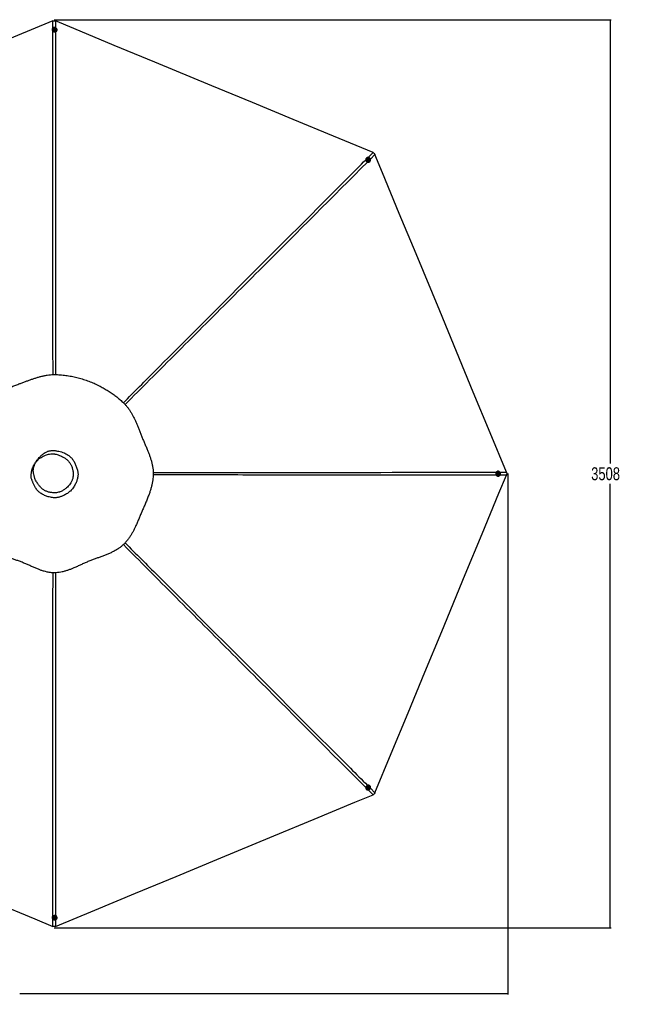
# Model space of a CAD drawing. Header units: millimetres. Extents: x 1903 to 18395, y 655 to 15963.
# Tile 36 of 54: x 6297 to 11020, y 8356 to 15963. Entities that reach past the tile are written whole.
import ezdxf

# ---------------------------------------------------------------- set-up
doc = ezdxf.new("R2010")
doc.units = ezdxf.units.MM
doc.layers.add('COMPONENT_GEOMETRY', color=7, linetype='Continuous')
doc.styles.add('SLDTEXTSTYLE1', font='TXT', dxfattribs={"width": 0.75})
doc.dimstyles.new('SLDDIMSTYLE0', dxfattribs={"dimtxt": 100, "dimasz": 6.604, "dimexe": 0, "dimexo": 0.0625, "dimgap": 25, "dimtad": 0, "dimtih": 1, "dimtoh": 1, "dimdec": 0, "dimlfac": 0.5, "dimrnd": 1e-09, "dimzin": 12, "dimdsep": 46, "dimtxsty": 'SLDTEXTSTYLE1', "dimsah": 1, "dimcen": 0.09, "dimadec": 0, "dimazin": 3, "dimtfac": 1, "dimtdec": 0, "dimtofl": 0, "dimtmove": 0, "dimatfit": 3, "dimfxl": 1, "dimfrac": 2, "dimtolj": 1, "dimtzin": 12, "dimarcsym": 0})

# ---------------------------------------------------------------- blocks, each defined once
blk = doc.blocks.new('_D_3')
at = {"layer": 'COMPONENT_GEOMETRY', "color": 7, "ltscale": 2}
for p, q in [((6586.8, 15963.2), (10871.6, 15963.2)), ((10865.2, 15963.2), (10865.2, 12534.8)), ((10865.2, 8947.7), (10865.2, 12376.1)), ((6601.6, 8947.7), (10871.6, 8947.7))]:
    blk.add_line(p, q, dxfattribs=at)
for points in [[(10865.2, 15963.2), (10864.2, 15956.6), (10866.2, 15956.6)], [(10865.2, 8947.7), (10866.2, 8954.3), (10864.2, 8954.3)]]:
    blk.add_solid(points, dxfattribs=at)
at = {"layer": 'COMPONENT_GEOMETRY', "color": 7, "ltscale": 2, "insert": (10717.4, 12505), "char_height": 100, "attachment_point": 1, "style": 'SLDTEXTSTYLE1'}
blk.add_mtext('3508', dxfattribs=at)
blk = doc.blocks.new('_D_4')
at = {"layer": 'COMPONENT_GEOMETRY', "color": 7, "ltscale": 2}
for p, q in [((10072.1, 12395.1), (10072.1, 8431)), ((2230.4, 11550.6), (2230.4, 8431)), ((2230.4, 8437.4), (6003.4, 8437.4)), ((10072.1, 8437.4), (6299, 8437.4))]:
    blk.add_line(p, q, dxfattribs=at)
for points in [[(2230.4, 8437.4), (2237, 8436.4), (2237, 8438.4)], [(10072.1, 8437.4), (10065.5, 8438.4), (10065.5, 8436.4)]]:
    blk.add_solid(points, dxfattribs=at)
at = {"layer": 'COMPONENT_GEOMETRY', "color": 7, "ltscale": 2, "insert": (6003.4, 8486.9), "char_height": 100, "attachment_point": 1, "style": 'SLDTEXTSTYLE1'}
blk.add_mtext('3921', dxfattribs=at)

msp = doc.modelspace()

# ---------------------------------------------------------------- linework, layer by layer
at = {"color": 8, "linetype": 'Continuous', "lineweight": 25, "ltscale": 2}
for p, q in [((6553.75, 15897.66), (6553.74, 15953.18)), ((6574.98, 15953.18), (6574.97, 15901.48)), ((8992.84, 14898.95), (9030.11, 14936.23)), ((9045.13, 14921.21), (9009.79, 14885.89)), ((10062.07, 12444.84), (10011.91, 12444.85)), ((10012.07, 12466.08), (10062.07, 12466.08)), ((9030.11, 9974.7), (8992.83, 10011.99)), ((9009.74, 10025.09), (9045.13, 9989.71)), ((6553.74, 8957.75), (6553.75, 9013.22)), ((6574.97, 9009.48), (6574.98, 8957.75))]:
    msp.add_line(p, q, dxfattribs=at)
at = {"color": 7, "linetype": 'Continuous', "lineweight": 25, "ltscale": 2}
for p, q in [((6548.41, 15886.03), (6548.42, 15884.62)), ((6557.71, 15886.38), (6557.71, 15886.07)), ((6563.75, 15888.59), (6565.72, 15891.2)), ((6565.23, 15885.72), (6563.75, 15888.59)), ((6564.14, 15887.84), (6564.74, 15888.64)), ((6564.74, 15888.64), (6565.73, 15889.94)), ((6568.68, 15885.47), (6565.23, 15885.72)), ((6565.72, 15891.2), (6569.18, 15890.94)), ((6565.73, 15889.94), (6565.72, 15891.2)), ((6565.73, 15889.94), (6567.46, 15889.81)), ((6567.46, 15889.81), (6569.18, 15889.68)), ((6570.66, 15888.07), (6568.68, 15885.47)), ((6569.18, 15890.94), (6570.66, 15888.07)), ((6569.18, 15889.68), (6569.18, 15890.94)), ((6569.18, 15889.68), (6569.92, 15888.25)), ((6569.92, 15888.25), (6570.27, 15887.57)), ((6576.71, 15886.16), (6576.71, 15886.46)), ((6586.02, 15884.79), (6586.01, 15886.2)), ((8979.71, 14894.55), (8978.72, 14893.56)), ((8986.52, 14888.21), (8986.31, 14888)), ((8991.36, 14882.42), (8992.35, 14885.49)), ((8993.62, 14879.79), (8991.36, 14882.42)), ((8992.09, 14884.69), (8993.08, 14884.83)), ((8992.35, 14885.49), (8995.58, 14885.94)), ((8993.08, 14884.83), (8994.7, 14885.05)), ((8996.86, 14880.24), (8993.62, 14879.79)), ((8994.7, 14885.05), (8995.58, 14885.94)), ((8994.7, 14885.05), (8995.83, 14883.74)), ((8995.58, 14885.94), (8997.84, 14883.32)), ((8995.83, 14883.74), (8996.96, 14882.43)), ((8996.47, 14880.89), (8996.23, 14880.16)), ((8996.96, 14882.43), (8996.47, 14880.89)), ((8997.84, 14883.32), (8996.86, 14880.24)), ((8996.96, 14882.43), (8997.84, 14883.32)), ((8999.79, 14874.6), (9000, 14874.82)), ((9005.39, 14867.05), (9006.38, 14868.05)), ((9997.86, 12474.26), (9996.46, 12474.26)), ((9996.46, 12436.66), (9997.86, 12436.66)), ((9997.2, 12453.98), (9997.46, 12457.43)), ((9999.81, 12452.01), (9997.2, 12453.98)), ((9997.46, 12457.43), (10000.32, 12458.92)), ((9998.16, 12464.96), (9997.86, 12464.96)), ((9997.86, 12445.96), (9998.16, 12445.96)), ((9999.99, 12452.75), (9999.3, 12452.39)), ((9999.58, 12458.53), (10000.38, 12457.93)), ((10002.68, 12453.49), (9999.81, 12452.01)), ((10001.42, 12453.49), (9999.99, 12452.75)), ((10000.32, 12458.92), (10002.93, 12456.94)), ((10000.38, 12457.93), (10001.68, 12456.94)), ((10001.55, 12455.22), (10001.42, 12453.49)), ((10001.42, 12453.49), (10002.68, 12453.49)), ((10001.68, 12456.94), (10001.55, 12455.22)), ((10001.68, 12456.94), (10002.93, 12456.94)), ((10002.93, 12456.94), (10002.68, 12453.49)), ((9006.38, 10042.88), (9005.39, 10043.87)), ((8978.72, 10017.37), (8979.71, 10016.37)), ((8986.31, 10022.93), (8986.52, 10022.71)), ((8991.53, 10029.04), (8994.15, 10031.3)), ((8991.98, 10025.8), (8991.53, 10029.04)), ((8992.63, 10026.2), (8991.89, 10026.44)), ((8995.06, 10024.82), (8991.98, 10025.8)), ((8994.17, 10025.71), (8992.63, 10026.2)), ((8994.15, 10031.3), (8997.23, 10030.32)), ((8995.49, 10026.84), (8994.17, 10025.71)), ((8994.17, 10025.71), (8995.06, 10024.82)), ((8997.68, 10027.08), (8995.06, 10024.82)), ((8996.8, 10027.97), (8995.49, 10026.84)), ((8996.43, 10030.57), (8996.57, 10029.59)), ((8996.57, 10029.59), (8996.8, 10027.97)), ((8996.8, 10027.97), (8997.68, 10027.08)), ((8997.23, 10030.32), (8997.68, 10027.08)), ((9000, 10036.1), (8999.79, 10036.32)), ((6548.42, 9026.3), (6548.41, 9024.89)), ((6557.71, 9024.85), (6557.71, 9024.55)), ((6563.75, 9022.85), (6565.72, 9025.46)), ((6565.24, 9019.99), (6563.75, 9022.85)), ((6564.5, 9022.68), (6564.14, 9023.37)), ((6565.24, 9021.24), (6564.5, 9022.68)), ((6565.24, 9021.24), (6565.24, 9019.99)), ((6566.97, 9021.11), (6565.24, 9021.24)), ((6568.69, 9019.73), (6565.24, 9019.99)), ((6565.72, 9025.46), (6569.17, 9025.2)), ((6568.69, 9020.98), (6566.97, 9021.11)), ((6570.66, 9022.34), (6568.69, 9019.73)), ((6569.68, 9022.29), (6568.69, 9020.98)), ((6568.69, 9020.98), (6568.69, 9019.73)), ((6569.17, 9025.2), (6570.66, 9022.34)), ((6570.27, 9023.08), (6569.68, 9022.29)), ((6576.71, 9024.46), (6576.71, 9024.77)), ((6586.01, 9024.73), (6586.02, 9026.14))]:
    msp.add_line(p, q, dxfattribs=at)
at = {"color": 7, "linetype": 'Continuous', "lineweight": 25, "ltscale": 2, "flags": 128}
for points in [[(6553.74, 15953.18), (6249.15, 15827.01), (5935.08, 15696.92), (5621, 15566.82), (5306.93, 15436.73), (4866.89, 15254.46), (4552.82, 15124.37), (4238.74, 14994.27), (4100.46, 14937)], [(6585.48, 15890.18), (6584.27, 15893.37), (6582.4, 15896.27), (6579.94, 15898.79), (6577, 15900.81), (6573.68, 15902.28), (6570.11, 15903.12), (6566.43, 15903.31), (6562.78, 15902.83), (6559.3, 15901.72), (6556.13, 15900.01), (6553.38, 15897.76), (6551.16, 15895.06), (6549.56, 15892.02), (6548.64, 15888.76), (6548.43, 15885.39), (6548.94, 15882.05), (6550.16, 15878.86), (6552.03, 15875.96), (6554.48, 15873.44), (6557.43, 15871.42), (6560.75, 15869.95), (6564.31, 15869.11), (6567.99, 15868.92), (6571.64, 15869.4), (6575.12, 15870.51), (6578.3, 15872.23), (6581.05, 15874.47), (6583.27, 15877.17), (6584.87, 15880.21), (6585.79, 15883.48), (6586, 15886.84), (6585.48, 15890.18)], [(9030.11, 14936.23), (8725.52, 15062.39), (8411.45, 15192.49), (8097.37, 15322.58), (7783.29, 15452.68), (7343.26, 15634.94), (7029.18, 15765.04), (6715.11, 15895.13), (6574.98, 15953.18)], [(6567.99, 15895.09), (6565.41, 15894.96), (6562.96, 15894.19), (6560.83, 15892.85), (6559.17, 15891.04), (6558.1, 15888.88), (6557.71, 15886.54), (6558.03, 15884.19), (6559.03, 15882), (6560.63, 15880.15), (6562.72, 15878.76), (6565.15, 15877.93), (6567.73, 15877.74), (6570.27, 15878.19), (6572.58, 15879.25), (6574.5, 15880.85), (6575.87, 15882.85), (6576.6, 15885.12), (6576.64, 15887.49), (6575.98, 15889.78), (6574.66, 15891.82), (6572.8, 15893.46), (6570.52, 15894.58), (6567.99, 15895.09)], [(6567.59, 15892.66), (6565.75, 15892.47), (6564.13, 15891.65), (6562.98, 15890.32), (6562.47, 15888.69), (6562.68, 15887), (6563.58, 15885.52), (6565.03, 15884.46), (6566.81, 15884), (6568.65, 15884.19), (6570.27, 15885.02), (6571.43, 15886.35), (6571.94, 15887.98), (6571.73, 15889.66), (6570.83, 15891.14), (6569.38, 15892.2), (6567.59, 15892.66)], [(10062.07, 12466.08), (9935.91, 12770.67), (9805.82, 13084.74), (9675.72, 13398.82), (9545.63, 13712.9), (9363.36, 14152.93), (9233.26, 14467.01), (9103.17, 14781.08), (9045.13, 14921.21)], [(8978.72, 14893.56), (8978.26, 14893.07), (8976.26, 14890.34), (8974.87, 14887.23), (8974.13, 14883.85), (8974.09, 14880.34), (8974.74, 14876.82), (8976.05, 14873.44), (8977.98, 14870.32), (8980.45, 14867.58), (8983.36, 14865.34), (8986.61, 14863.67), (8990.07, 14862.64), (8993.6, 14862.28), (8997.08, 14862.62), (9000.36, 14863.64), (9003.32, 14865.3), (9005.39, 14867.05)], [(9008.84, 14871.26), (9010.24, 14874.37), (9010.97, 14877.75), (9011.01, 14881.27), (9010.36, 14884.78), (9009.05, 14888.17), (9007.12, 14891.28), (9004.66, 14894.02), (9001.74, 14896.27), (8998.49, 14897.94), (8995.03, 14898.97), (8991.5, 14899.32), (8988.02, 14898.98), (8984.74, 14897.96), (8981.78, 14896.3), (8979.25, 14894.07), (8977.25, 14891.34), (8975.86, 14888.23), (8975.13, 14884.85), (8975.08, 14881.33), (8975.73, 14877.82), (8977.04, 14874.44), (8978.97, 14871.32), (8981.44, 14868.58), (8984.35, 14866.34), (8987.6, 14864.66), (8991.06, 14863.63), (8994.59, 14863.28), (8998.07, 14863.62), (9001.35, 14864.64), (9004.31, 14866.3), (9006.84, 14868.53), (9008.84, 14871.26)], [(8999.94, 14887.1), (8998.03, 14888.83), (8995.75, 14890.02), (8993.3, 14890.59), (8990.84, 14890.47), (8988.56, 14889.7), (8986.63, 14888.32), (8985.19, 14886.43), (8984.35, 14884.18), (8984.17, 14881.73), (8984.66, 14879.27), (8985.8, 14876.97), (8987.48, 14875.01), (8989.6, 14873.53), (8991.99, 14872.65), (8994.47, 14872.42), (8996.86, 14872.87), (8998.98, 14873.96), (9000.69, 14875.61), (9001.84, 14877.69), (9002.35, 14880.07), (9002.19, 14882.55), (9001.37, 14884.95), (8999.94, 14887.1)], [(8997.94, 14885.66), (8996.51, 14886.82), (8994.78, 14887.38), (8993.02, 14887.26), (8991.51, 14886.47), (8990.46, 14885.12), (8990.05, 14883.44), (8990.33, 14881.67), (8991.26, 14880.08), (8992.7, 14878.91), (8994.43, 14878.35), (8996.19, 14878.48), (8997.7, 14879.27), (8998.74, 14880.61), (8999.16, 14882.3), (8998.88, 14884.07), (8997.94, 14885.66)], [(9045.13, 9989.71), (9171.29, 10294.3), (9301.38, 10608.38), (9431.48, 10922.45), (9561.57, 11236.53), (9743.84, 11676.56), (9873.94, 11990.64), (10004.03, 12304.71), (10062.07, 12444.84)], [(9996.46, 12474.26), (9995.73, 12474.25), (9992.38, 12473.73), (9989.2, 12472.51), (9986.29, 12470.64), (9983.77, 12468.18), (9981.74, 12465.24), (9980.28, 12461.92), (9979.44, 12458.35), (9979.25, 12454.67), (9979.72, 12451.02), (9980.84, 12447.54), (9982.55, 12444.37), (9984.8, 12441.62), (9987.5, 12439.4), (9990.55, 12437.8), (9993.81, 12436.88), (9996.46, 12436.66)], [(10001.93, 12437.2), (10005.12, 12438.41), (10008.03, 12440.29), (10010.54, 12442.74), (10012.57, 12445.69), (10014.04, 12449.01), (10014.88, 12452.58), (10015.07, 12456.26), (10014.59, 12459.91), (10013.48, 12463.39), (10011.76, 12466.56), (10009.51, 12469.31), (10006.81, 12471.52), (10003.77, 12473.12), (10000.5, 12474.04), (9997.13, 12474.25), (9993.79, 12473.73), (9990.6, 12472.51), (9987.69, 12470.64), (9985.18, 12468.18), (9983.15, 12465.24), (9981.68, 12461.92), (9980.84, 12458.35), (9980.65, 12454.67), (9981.13, 12451.02), (9982.24, 12447.54), (9983.96, 12444.37), (9986.21, 12441.62), (9988.91, 12439.4), (9991.95, 12437.8), (9995.22, 12436.88), (9998.59, 12436.68), (10001.93, 12437.2)], [(10006.84, 12454.69), (10006.71, 12457.27), (10005.94, 12459.72), (10004.6, 12461.85), (10002.78, 12463.51), (10000.62, 12464.58), (9998.28, 12464.96), (9995.93, 12464.64), (9993.74, 12463.64), (9991.88, 12462.04), (9990.49, 12459.94), (9989.67, 12457.52), (9989.48, 12454.94), (9989.93, 12452.4), (9990.99, 12450.09), (9992.58, 12448.17), (9994.59, 12446.8), (9996.87, 12446.07), (9999.24, 12446.03), (10001.53, 12446.7), (10003.57, 12448.01), (10005.21, 12449.88), (10006.33, 12452.16), (10006.84, 12454.69)], [(10004.4, 12455.08), (10004.21, 12456.92), (10003.38, 12458.54), (10002.05, 12459.69), (10000.42, 12460.2), (9998.73, 12459.98), (9997.25, 12459.08), (9996.19, 12457.63), (9995.73, 12455.85), (9995.92, 12454.01), (9996.75, 12452.39), (9998.08, 12451.24), (9999.71, 12450.73), (10001.4, 12450.94), (10002.88, 12451.84), (10003.94, 12453.29), (10004.4, 12455.08)], [(9005.39, 10043.87), (9004.82, 10044.42), (9002.09, 10046.41), (8998.98, 10047.8), (8995.6, 10048.53), (8992.08, 10048.58), (8988.56, 10047.93), (8985.18, 10046.61), (8982.06, 10044.68), (8979.32, 10042.22), (8977.08, 10039.3), (8975.41, 10036.05), (8974.38, 10032.6), (8974.02, 10029.06), (8974.37, 10025.59), (8975.39, 10022.31), (8977.05, 10019.35), (8978.72, 10017.37)], [(8983.01, 10013.83), (8986.13, 10012.44), (8989.51, 10011.71), (8993.02, 10011.67), (8996.54, 10012.32), (8999.93, 10013.63), (9003.05, 10015.56), (9005.78, 10018.03), (9008.03, 10020.95), (9009.7, 10024.19), (9010.73, 10027.65), (9011.08, 10031.18), (9010.74, 10034.65), (9009.71, 10037.93), (9008.05, 10040.89), (9005.81, 10043.42), (9003.08, 10045.42), (8999.97, 10046.81), (8996.59, 10047.54), (8993.07, 10047.58), (8989.55, 10046.93), (8986.17, 10045.62), (8983.05, 10043.69), (8980.31, 10041.22), (8978.07, 10038.3), (8976.4, 10035.06), (8975.37, 10031.6), (8975.02, 10028.07), (8975.36, 10024.59), (8976.38, 10021.31), (8978.04, 10018.35), (8980.28, 10015.83), (8983.01, 10013.83)], [(4100.46, 9973.93), (4405.05, 9847.77), (4719.13, 9717.67), (5033.2, 9587.58), (5347.28, 9457.48), (5785.46, 9275.98), (6099.54, 9145.89), (6413.61, 9015.79), (6553.74, 8957.75)], [(6574.98, 8957.75), (6879.57, 9083.91), (7193.64, 9214.01), (7507.72, 9344.1), (7821.79, 9474.2), (8261.83, 9656.46), (8575.9, 9786.56), (8889.98, 9916.65), (9030.11, 9974.7)], [(8998.85, 10022.73), (9000.58, 10024.65), (9001.78, 10026.92), (9002.34, 10029.38), (9002.22, 10031.84), (9001.45, 10034.11), (9000.06, 10036.04), (8998.17, 10037.48), (8995.92, 10038.32), (8993.47, 10038.5), (8991, 10038), (8988.71, 10036.86), (8986.75, 10035.18), (8985.27, 10033.06), (8984.39, 10030.68), (8984.16, 10028.2), (8984.61, 10025.81), (8985.7, 10023.68), (8987.35, 10021.99), (8989.44, 10020.84), (8991.82, 10020.32), (8994.3, 10020.49), (8996.7, 10021.31), (8998.85, 10022.73)], [(8997.4, 10024.72), (8998.56, 10026.16), (8999.12, 10027.89), (8999, 10029.64), (8998.2, 10031.15), (8996.86, 10032.2), (8995.17, 10032.61), (8993.4, 10032.33), (8991.81, 10031.4), (8990.65, 10029.96), (8990.08, 10028.23), (8990.21, 10026.47), (8991.01, 10024.96), (8992.35, 10023.92), (8994.03, 10023.51), (8995.81, 10023.79), (8997.4, 10024.72)], [(6548.95, 9020.74), (6550.17, 9017.56), (6552.05, 9014.65), (6554.51, 9012.14), (6557.45, 9010.11), (6560.77, 9008.65), (6564.34, 9007.81), (6568.02, 9007.62), (6571.67, 9008.09), (6575.15, 9009.21), (6578.32, 9010.92), (6581.07, 9013.17), (6583.28, 9015.86), (6584.88, 9018.9), (6585.79, 9022.17), (6586, 9025.54), (6585.48, 9028.88), (6584.26, 9032.06), (6582.38, 9034.97), (6579.92, 9037.48), (6576.97, 9039.51), (6573.65, 9040.97), (6570.08, 9041.81), (6566.4, 9042), (6562.75, 9041.53), (6559.28, 9040.41), (6556.1, 9038.7), (6553.36, 9036.45), (6551.15, 9033.75), (6549.55, 9030.72), (6548.63, 9027.45), (6548.43, 9024.08), (6548.95, 9020.74)], [(6566.45, 9015.84), (6569.03, 9015.97), (6571.48, 9016.73), (6573.61, 9018.07), (6575.27, 9019.89), (6576.33, 9022.05), (6576.71, 9024.39), (6576.39, 9026.74), (6575.39, 9028.92), (6573.78, 9030.78), (6571.69, 9032.17), (6569.26, 9032.99), (6566.68, 9033.19), (6564.14, 9032.73), (6561.83, 9031.67), (6559.92, 9030.08), (6558.55, 9028.07), (6557.82, 9025.8), (6557.79, 9023.43), (6558.45, 9021.15), (6559.77, 9019.11), (6561.64, 9017.47), (6563.92, 9016.35), (6566.45, 9015.84)], [(6566.82, 9018.26), (6568.66, 9018.46), (6570.28, 9019.28), (6571.43, 9020.61), (6571.94, 9022.24), (6571.72, 9023.92), (6570.82, 9025.41), (6569.37, 9026.46), (6567.59, 9026.93), (6565.75, 9026.73), (6564.13, 9025.91), (6562.98, 9024.58), (6562.47, 9022.95), (6562.68, 9021.26), (6563.58, 9019.78), (6565.04, 9018.73), (6566.82, 9018.26)]]:
    msp.add_lwpolyline(points, dxfattribs=at)
at = {"color": 7, "linetype": 'Continuous', "lineweight": 25, "ltscale": 4}
for centre, radius, start, end in [((6564.93, 15884.84), 16.51, 180.744564, 228.693603), ((6567.21, 15886.78), 9.52, 184.24805, 356.262512), ((6566.83, 15887.05), 2.62, 142.657805, 167.902695), ((6567.19, 15886.71), 3.11, 85.019219, 141.80522), ((6567.28, 15886.81), 3, 28.568958, 86.72221), ((6567.64, 15887.07), 2.57, 8.493212, 27.402549), ((6568.78, 15885.11), 17.24, 289.586648, 358.921336), ((8993.51, 14881.77), 9.52, 139.146124, 311.21615), ((8993.43, 14882.23), 2.62, 97.685884, 122.939963), ((8993.45, 14881.74), 3.11, 40.018165, 96.83619), ((8993.59, 14881.74), 3, 343.556684, 41.711224), ((8994.02, 14881.67), 2.57, 323.363067, 342.399973), ((9998.52, 12455.46), 9.52, 93.952877, 266.047123), ((9998.8, 12455.03), 2.57, 278.239214, 297.422897), ((9998.79, 12455.84), 2.62, 52.717729, 77.861805), ((9998.55, 12455.39), 3.01, 298.572402, 356.702589), ((9998.46, 12455.49), 3.1, 355.012502, 51.863461), ((8993.51, 10029.16), 9.52, 48.782347, 220.855378), ((8993.41, 10028.65), 2.57, 233.194153, 252.45788), ((8993.48, 10029.08), 3.01, 253.606816, 311.701221), ((8993.49, 10029.22), 3.1, 310.005439, 6.871172), ((8993.97, 10029.23), 2.62, 7.734809, 32.71455), ((6564.97, 9026.07), 16.55, 131.372321, 179.189518), ((6567.21, 9024.15), 9.52, 3.735355, 175.754083), ((6566.78, 9023.86), 2.57, 188.254646, 207.484569), ((6567.14, 9024.12), 3.01, 208.639922, 266.707849), ((6567.24, 9024.21), 3.1, 265.001005, 321.854681), ((6567.59, 9023.87), 2.62, 322.72707, 347.584316), ((6568.69, 9025.74), 17.34, 1.298045, 70.193971)]:
    msp.add_arc(centre, radius, start, end, dxfattribs=at)
at = {"color": 7, "linetype": 'Continuous', "lineweight": 25, "ltscale": 2}
for points, knots in [([(6553.74, 15953.18), (6556, 15953.95), (6559.07, 15955), (6563.84, 15955.43), (6567.84, 15955.26), (6571.81, 15954.39), (6574.14, 15953.5), (6574.98, 15953.18)], [0, 0, 0, 0, 0.3261569, 0.4447437, 0.6569461, 0.8759441, 1, 1, 1, 1]), ([(9030.11, 14936.23), (9032.25, 14935.18), (9035.17, 14933.75), (9038.87, 14930.67), (9041.56, 14927.71), (9043.76, 14924.29), (9044.76, 14922.03), (9045.13, 14921.21)], [0, 0, 0, 0, 0.3261716, 0.4447638, 0.6602889, 0.8759385, 1, 1, 1, 1]), ([(6309.43, 11773.38), (6318.56, 11769.73), (6336.78, 11762.46), (6363.46, 11750.73), (6389.71, 11738.96), (6415.72, 11727.45), (6440.33, 11717.21), (6463.72, 11708.46), (6485.96, 11701.3), (6506.75, 11695.97), (6525.96, 11692.38), (6543.43, 11690.26), (6561.1, 11689.38), (6580.89, 11689.83), (6602.69, 11692.07), (6626.22, 11696.46), (6649.4, 11702.52), (6672.24, 11709.93), (6694.79, 11718.4), (6718.64, 11728.29), (6743.88, 11739.5), (6770.69, 11751.77), (6797.8, 11764.07), (6825.35, 11775.99), (6852.81, 11786.83), (6879.86, 11796.88), (6906.33, 11806.44), (6932.69, 11816.04), (6958.84, 11825.95), (6984.69, 11836.5), (7010.09, 11848.02), (7034.88, 11860.84), (7057.93, 11874.76), (7079.04, 11889.82), (7098.01, 11905.85), (7115.39, 11923.43), (7131.27, 11942.18), (7145.77, 11961.95), (7159.07, 11982.58), (7171.34, 12003.91), (7182.76, 12025.83), (7194.25, 12049.79), (7205.9, 12075.83), (7217.89, 12103.98), (7229.83, 12132.66), (7242, 12161.6), (7254.67, 12190.94), (7267.46, 12220.59), (7280.1, 12250.64), (7292.09, 12280.77), (7302.35, 12308.95), (7310.82, 12335.26), (7317.59, 12359.63), (7323.16, 12384.31), (7326.98, 12407.28), (7329.25, 12428.38), (7330.27, 12447.47), (7330.2, 12466.53), (7328.78, 12487.59), (7325.64, 12510.54), (7320.54, 12535.14), (7314.06, 12559.3), (7306.48, 12583.06), (7298.04, 12606.48), (7288.34, 12631.2), (7277.47, 12657.31), (7265.58, 12684.91), (7253.61, 12712.59), (7241.9, 12740.28), (7230.81, 12767.74), (7220.22, 12794.45), (7209.96, 12820.15), (7199.81, 12844.76), (7189.52, 12868.35), (7178.87, 12891.02), (7167.61, 12912.83), (7155.53, 12933.76), (7142.44, 12953.77), (7128.17, 12972.75), (7110.12, 12993.26), (7087.62, 13014.64), (7061.46, 13037.63), (7033.92, 13059.48), (7005.13, 13080.24), (6975, 13099.93), (6943.64, 13118.45), (6909.44, 13136.61), (6872.45, 13154.03), (6832.61, 13170.31), (6791.86, 13184.53), (6750.27, 13196.63), (6707.94, 13206.5), (6672.14, 13212.76), (6643.22, 13216.53), (6621.39, 13218.73), (6599.44, 13220.27), (6577.55, 13221.13), (6555.93, 13221.31), (6533.28, 13219.99), (6509.71, 13217.08), (6485.21, 13212.54), (6461.1, 13206.82), (6437.26, 13200.16), (6413.51, 13192.71), (6389.67, 13184.65), (6365.56, 13176.07), (6341.04, 13167.12), (6316.07, 13157.98), (6288.7, 13147.97), (6259.15, 13136.96), (6227.57, 13124.64), (6196.04, 13111.49), (6169.17, 13099.19), (6146.79, 13087.98), (6128.78, 13078.25), (6110.75, 13067.67), (6092.73, 13056.07), (6074.77, 13043.25), (6057.05, 13029.07), (6040.6, 13014.12), (6025.58, 12998.65), (6012.14, 12982.69), (6000.07, 12965.39), (5989.26, 12946.99), (5979.63, 12927.64), (5971.02, 12907.49), (5963.25, 12886.64), (5955.77, 12864.08), (5948.47, 12839.77), (5941.14, 12813.66), (5933.8, 12786.82), (5926.1, 12759.44), (5917.97, 12731.87), (5909.69, 12704.38), (5901.47, 12677.07), (5893.46, 12649.94), (5885.86, 12622.94), (5878.84, 12595.99), (5872.56, 12569.03), (5867.23, 12542), (5863.05, 12514.87), (5860.51, 12490.35), (5859.33, 12468.59), (5859.08, 12449.62), (5860.12, 12430.76), (5862.44, 12412.12), (5866.08, 12392.24), (5871.12, 12371.25), (5877.49, 12349.2), (5884.52, 12327.49), (5892.28, 12304.99), (5900.56, 12281.59), (5909.08, 12257.11), (5917.14, 12232.48), (5924.41, 12207.69), (5930.61, 12182.92), (5936.04, 12158.5), (5941.57, 12131.57), (5947.34, 12102.55), (5953.8, 12071.78), (5960.85, 12042.44), (5968.98, 12014.39), (5978.15, 11989.04), (5988.4, 11966.33), (5999.59, 11946.21), (6012.49, 11927.43), (6027.12, 11910.25), (6043.14, 11894.62), (6061.44, 11879.57), (6082.06, 11865.37), (6104.9, 11852.16), (6128.52, 11840.45), (6152.78, 11829.9), (6177.61, 11820.19), (6202.98, 11811.01), (6228.89, 11802.05), (6255.33, 11793.01), (6282.31, 11783.62), (6300.33, 11776.82), (6309.43, 11773.38)], [0, 0, 0, 0, 0.0062079, 0.0123847, 0.0185275, 0.0246372, 0.0307136, 0.0357515, 0.0407647, 0.0457516, 0.0494761, 0.0531858, 0.0568886, 0.0606336, 0.0656625, 0.0707159, 0.0757949, 0.0808976, 0.0860265, 0.0911809, 0.0973971, 0.1036484, 0.1099363, 0.116261, 0.1226055, 0.1285507, 0.1344957, 0.1404391, 0.1463799, 0.1523162, 0.1582479, 0.1641727, 0.1700884, 0.1753383, 0.1805792, 0.1857567, 0.1909068, 0.1960997, 0.2013354, 0.2066101, 0.2119258, 0.2172802, 0.2237536, 0.2302781, 0.2368554, 0.2434816, 0.2500953, 0.257012, 0.2639405, 0.2708741, 0.2778026, 0.2832351, 0.2886523, 0.294047, 0.2994131, 0.303457, 0.3074802, 0.3114793, 0.3154719, 0.3208122, 0.32617, 0.3315397, 0.3369132, 0.3422866, 0.3476539, 0.3540791, 0.3604808, 0.3668553, 0.3731968, 0.379444, 0.385547, 0.3914459, 0.3971495, 0.4026894, 0.4080894, 0.4133727, 0.4185521, 0.423644, 0.4286621, 0.4336209, 0.4408799, 0.4482224, 0.4556009, 0.4630516, 0.4706144, 0.478305, 0.4860229, 0.4950456, 0.5040918, 0.5131652, 0.5222698, 0.5314085, 0.540585, 0.5451896, 0.5498053, 0.5544326, 0.5590731, 0.5636265, 0.5680646, 0.5733929, 0.5787174, 0.5840504, 0.5894025, 0.5947854, 0.6002096, 0.6056867, 0.6112314, 0.6168532, 0.6225079, 0.6296062, 0.636771, 0.6440355, 0.6514438, 0.6557602, 0.6601503, 0.6646266, 0.669204, 0.6739001, 0.6787296, 0.6836315, 0.6879634, 0.6923325, 0.6967724, 0.7013023, 0.7059222, 0.710634, 0.7154345, 0.7203229, 0.7260147, 0.7318156, 0.7377239, 0.743736, 0.7497899, 0.7558437, 0.7618906, 0.7679227, 0.7739342, 0.7799172, 0.7858631, 0.7917629, 0.7976083, 0.8033903, 0.807398, 0.8113778, 0.8153479, 0.8193167, 0.8232851, 0.8282375, 0.8331799, 0.8381049, 0.843009, 0.8485831, 0.8541205, 0.8596181, 0.8650715, 0.8704442, 0.8757132, 0.8808802, 0.8878858, 0.894593, 0.9010551, 0.9073121, 0.9133951, 0.9183508, 0.923216, 0.9280042, 0.9327336, 0.93743, 0.9421128, 0.9477263, 0.9533461, 0.9589832, 0.9646483, 0.9703546, 0.9761134, 0.9819397, 0.9878499, 0.9938627, 1, 1, 1, 1]), ([(6405.26, 12518.39), (6405.26, 12518.39), (6407.32, 12522.86), (6412.29, 12531.4), (6419.51, 12543.02), (6427.35, 12554.43), (6436.31, 12566.43), (6446.45, 12578.1), (6456.49, 12588.78), (6465.79, 12597.74), (6475.73, 12606.11), (6487.75, 12614.88), (6499.6, 12621.84), (6511.07, 12626.93), (6520.29, 12629.99), (6529.9, 12632.48), (6539.98, 12634.2), (6550.3, 12635.03), (6560.64, 12634.87), (6570.79, 12633.63), (6584.2, 12632.04), (6600.98, 12628.97), (6620.93, 12623.64), (6638.34, 12617.23), (6653.09, 12610.3), (6665.39, 12603.39), (6677.2, 12595.42), (6688.21, 12586.67), (6698.02, 12576.92), (6706.66, 12566.3), (6714.39, 12554.76), (6721.2, 12542.49), (6727.14, 12529.74), (6732.45, 12516.7), (6737.36, 12503.44), (6741.5, 12490.52), (6744.77, 12477.94), (6747.1, 12465.67), (6748.52, 12453.07), (6748.24, 12439.02), (6746.07, 12424.98), (6742.42, 12411.17), (6738.1, 12398.66), (6733.02, 12386.35), (6727.04, 12373.38), (6719.99, 12359.9), (6711.32, 12346.12), (6701.15, 12333.04), (6689.79, 12321.94), (6677.93, 12312.11), (6665.83, 12303.37), (6652.76, 12295.18), (6639.07, 12287.81), (6626.88, 12282.18), (6619.19, 12279.26), (6616.39, 12278.19)], [0, 0, 0, 0, 0.0000002, 0.0203395, 0.0407965, 0.0565235, 0.0775355, 0.1026561, 0.1203813, 0.1381467, 0.1560916, 0.1741257, 0.1997235, 0.2127723, 0.2259303, 0.2398155, 0.2537942, 0.2681026, 0.2825416, 0.2964409, 0.3103576, 0.3383234, 0.3668586, 0.3956282, 0.4148492, 0.4341728, 0.4538539, 0.4736757, 0.4921832, 0.5108975, 0.5301513, 0.549546, 0.5688551, 0.5882229, 0.6077281, 0.6272776, 0.6443291, 0.6614494, 0.6789109, 0.6966097, 0.7193787, 0.7374474, 0.7556262, 0.7740306, 0.7924846, 0.8146211, 0.8368845, 0.8597408, 0.8829398, 0.9023176, 0.9233986, 0.944575, 0.9660354, 0.987592, 1, 1, 1, 1]), ([(6604.64, 12313.94), (6606.82, 12314.71), (6612.86, 12316.84), (6622.46, 12321.21), (6633.32, 12327.24), (6643.81, 12334.14), (6654.77, 12342.47), (6666.03, 12352.3), (6677.33, 12363.97), (6687.65, 12376.83), (6695.36, 12388.99), (6700.73, 12399.9), (6704.29, 12409.19), (6707.11, 12418.84), (6709.37, 12429.83), (6710.75, 12442.12), (6710.79, 12455.7), (6709.77, 12469.41), (6707.96, 12482.21), (6705.36, 12493.96), (6702.14, 12504.67), (6697.91, 12515.16), (6692.95, 12525.21), (6687.28, 12534.69), (6681.03, 12543.66), (6674.04, 12552.22), (6666.18, 12560.26), (6657.65, 12567.8), (6648.43, 12574.79), (6638.62, 12581.12), (6626.68, 12587.74), (6612.49, 12594.26), (6595.9, 12600.35), (6581.62, 12604.42), (6569.92, 12607.09), (6558.73, 12608.92), (6544.93, 12609.24), (6528.69, 12607.39), (6512.53, 12603.42), (6495.79, 12598.12), (6478.83, 12590.88), (6464.28, 12582.95), (6453.11, 12575.53), (6445.74, 12569.72), (6441.32, 12565.67), (6435.66, 12560.22), (6429.43, 12553.37), (6422.27, 12543.35), (6417.02, 12534.06), (6413.3, 12526.23), (6411.26, 12519.58), (6409.15, 12514.77), (6406.85, 12510.04), (6405.37, 12504.77), (6404.5, 12499.22), (6403.71, 12492.11), (6402.28, 12483.71), (6401.98, 12473.36), (6403.7, 12462.68), (6407.11, 12448.04), (6410.73, 12433.84), (6413.61, 12421.65), (6415.23, 12415.18), (6418.42, 12407.86), (6424.02, 12398.45), (6431.13, 12386.46), (6439.14, 12374.95), (6449.43, 12361.77), (6459.68, 12349.8), (6470.13, 12339.31), (6478.97, 12332.43), (6488.48, 12326.45), (6498.61, 12321.36), (6509.27, 12317.08), (6520.82, 12313.57), (6533.12, 12310.85), (6546.12, 12308.96), (6559.32, 12307.83), (6573.6, 12307.51), (6588.91, 12309.29), (6599.36, 12312.38), (6604.64, 12313.94)], [0, 0, 0, 0, 0.0072725, 0.0201648, 0.0331524, 0.0463825, 0.059676, 0.0764838, 0.0934054, 0.1107695, 0.128343, 0.138642, 0.1490187, 0.1596233, 0.1702995, 0.184322, 0.1984943, 0.2130029, 0.2275831, 0.2391931, 0.2508684, 0.2627743, 0.2747586, 0.286121, 0.2975439, 0.3091727, 0.3208825, 0.3329089, 0.3450021, 0.3572926, 0.369641, 0.3879738, 0.4064289, 0.4252467, 0.4347149, 0.4442165, 0.4609277, 0.477997, 0.4955512, 0.5132411, 0.5332848, 0.5535229, 0.5653569, 0.5755112, 0.5830671, 0.5842406, 0.600253, 0.6121639, 0.6229498, 0.6338367, 0.6393589, 0.6448566, 0.6503732, 0.6558948, 0.6620117, 0.6681486, 0.6784573, 0.6888305, 0.7005704, 0.7124256, 0.7362278, 0.7466845, 0.7519169, 0.7572082, 0.7717631, 0.7863613, 0.8011102, 0.8159063, 0.8390225, 0.8506928, 0.8624921, 0.8742061, 0.886028, 0.8981438, 0.9103463, 0.9240187, 0.937766, 0.9517098, 0.9657224, 0.9826885, 1, 1, 1, 1]), ([(6399.57, 12387.11), (6399.57, 12387.11), (6398.62, 12389.97), (6396.43, 12395.62), (6392, 12404.71), (6387.6, 12415.09), (6385.73, 12424.88), (6385.16, 12434.41), (6385.49, 12443.58), (6386.88, 12454.72), (6388.79, 12465.85), (6390.66, 12475.93), (6391.97, 12485.01), (6393.87, 12492.97), (6397.22, 12500.57), (6401.02, 12506.99), (6403.62, 12513), (6404.92, 12516.55), (6405.26, 12518.39), (6405.26, 12518.39)], [0, 0, 0, 0, 0.0000009, 0.0660069, 0.1324528, 0.2210348, 0.3120376, 0.3485207, 0.4299305, 0.5122398, 0.5952367, 0.6782959, 0.7369367, 0.7958061, 0.8566582, 0.9181518, 0.9587967, 0.9999991, 1, 1, 1, 1]), ([(10062.07, 12466.08), (10062.85, 12463.83), (10063.9, 12460.75), (10064.33, 12455.98), (10064.16, 12451.98), (10063.29, 12448.01), (10062.4, 12445.69), (10062.07, 12444.84)], [0, 0, 0, 0, 0.3261569, 0.4447437, 0.6569461, 0.8759441, 1, 1, 1, 1]), ([(6616.39, 12278.19), (6612.97, 12277.02), (6606.13, 12274.67), (6595.52, 12271.98), (6584.68, 12270.06), (6572.1, 12268.91), (6557.87, 12269.41), (6542.1, 12271.72), (6526.32, 12275.26), (6511.2, 12279.79), (6496.84, 12284.94), (6483.21, 12290.7), (6469.93, 12297.44), (6457.65, 12305.14), (6446.58, 12313.7), (6436.68, 12323.21), (6428.03, 12334.14), (6418.53, 12348.33), (6408.49, 12365.77), (6402.34, 12379.89), (6399.57, 12387.11), (6399.57, 12387.11)], [0, 0, 0, 0, 0.0403676, 0.0807277, 0.1220001, 0.1632617, 0.22145, 0.2804789, 0.3410808, 0.4019921, 0.4566636, 0.5113257, 0.5670726, 0.6227932, 0.67296, 0.7230903, 0.7756289, 0.8282533, 0.9136657, 0.9999996, 1, 1, 1, 1]), ([(9045.13, 9989.71), (9044.97, 9989.36), (9044.2, 9987.54), (9042.42, 9984.41), (9039.27, 9980.52), (9035.24, 9977.24), (9031.97, 9975.48), (9030.22, 9974.74), (9030.11, 9974.7)], [0, 0, 0, 0, 0.0530565, 0.2728854, 0.4925364, 0.7381047, 0.9839564, 1, 1, 1, 1]), ([(6574.98, 8957.75), (6574.65, 8957.62), (6572.89, 8956.91), (6569.53, 8955.94), (6564.71, 8955.41), (6559.66, 8955.82), (6555.99, 8956.84), (6554.05, 8957.62), (6553.74, 8957.75)], [0, 0, 0, 0, 0.0487424, 0.2609758, 0.4793563, 0.7122289, 0.9539189, 1, 1, 1, 1])]:
    msp.add_open_spline(points, degree=3, knots=knots, dxfattribs=at)
at = {"color": 8, "linetype": 'Continuous', "lineweight": 25, "ltscale": 2}
for points, knots in [([(6555, 13221.03), (6554.82, 13340.11), (6554.27, 13693.21), (6553.98, 14514.45), (6553.82, 15279.42), (6553.76, 15810.34), (6553.75, 15873.15)], [0, 0, 0, 0, 0.1347223, 0.3994656, 0.9289547, 1, 1, 1, 1]), ([(6574.97, 15869.33), (6574.92, 15487.93), (6574.86, 14900.53), (6574.59, 14107.17), (6574.36, 13605.79), (6573.87, 13310.43), (6573.72, 13221.03)], [0, 0, 0, 0, 0.4320372, 0.6653712, 0.8987053, 1, 1, 1, 1]), ([(7098.97, 13003.3), (7183.08, 13087.68), (7432.41, 13337.78), (8012.95, 13918.73), (8554.03, 14460.05), (8929.7, 14835.79), (8974.39, 14880.5)], [0, 0, 0, 0, 0.13471207, 0.39931797, 0.92853243, 1, 1, 1, 1]), ([(8987.45, 14863.56), (8717.19, 14593.35), (8301.25, 14177.5), (7739.53, 13616.16), (7384.86, 13261.82), (7175.69, 13053.34), (7112.39, 12990.25)], [0, 0, 0, 0, 0.4325457, 0.6656866, 0.8988276, 1, 1, 1, 1]), ([(7330.01, 12464.82), (7449.07, 12465.01), (7802.14, 12465.55), (8623.35, 12465.84), (9388.39, 12466.01), (9919.39, 12466.07), (9982.27, 12466.07)], [0, 0, 0, 0, 0.1346842, 0.3994137, 0.9288755, 1, 1, 1, 1]), ([(9982.43, 12444.86), (9599.62, 12444.9), (9010.83, 12444.96), (8216.07, 12445.23), (7714.72, 12445.46), (7419.39, 12445.96), (7330.02, 12446.1)], [0, 0, 0, 0, 0.43295054, 0.66592347, 0.89889641, 1, 1, 1, 1]), ([(8974.41, 10030.41), (8703.55, 10301.33), (8287.05, 10717.92), (7725.06, 11280.29), (7370.71, 11634.98), (7162.22, 11844.16), (7099.11, 11907.48)], [0, 0, 0, 0, 0.433128, 0.6660208, 0.8989136, 1, 1, 1, 1]), ([(7112.3, 11920.76), (7196.64, 11836.68), (7446.71, 11587.39), (8027.63, 11006.88), (8568.32, 10466.41), (8943.45, 10091.37), (8987.53, 10047.3)], [0, 0, 0, 0, 0.13480266, 0.39968544, 0.92945367, 1, 1, 1, 1]), ([(6553.75, 9037.83), (6553.8, 9420.49), (6553.86, 10009.14), (6554.13, 10803.75), (6554.36, 11305.13), (6554.85, 11600.49), (6555, 11689.89)], [0, 0, 0, 0, 0.4328425, 0.6658462, 0.89885, 1, 1, 1, 1]), ([(6573.72, 11689.87), (6573.9, 11570.8), (6574.45, 11217.71), (6574.74, 10396.47), (6574.91, 9632.76), (6574.96, 9103.1), (6574.97, 9041.54)], [0, 0, 0, 0, 0.1349061, 0.4000285, 0.930276, 1, 1, 1, 1])]:
    msp.add_open_spline(points, degree=3, knots=knots, dxfattribs=at)
at = {"layer": 'COMPONENT_GEOMETRY', "color": 7, "ltscale": 2}
for p, q in [((6564.06, 15963.23), (6584.22, 15963.23)), ((10072.08, 12457.1), (10072.08, 12397.67)), ((6564.06, 8947.69), (6599.04, 8947.69))]:
    msp.add_line(p, q, dxfattribs=at)

# ---------------------------------------------------------------- dimensions: what is measured, and where the dimension line sits
dim = msp.add_linear_dim(base=(10865.21, 15963.23), p1=(6599.04, 8947.69), p2=(6584.22, 15963.23), angle=90, dimstyle='SLDDIMSTYLE0', dxfattribs=at)
dim.commit()
dim.dimension.update_dxf_attribs({"geometry": '_D_3', "text_midpoint": (10865.21, 12455.46), "dimtype": 160})
dim = msp.add_linear_dim(base=(2230.37, 8437.39), p1=(10072.08, 12397.67), p2=(2230.37, 11553.09), dimstyle='SLDDIMSTYLE0', dxfattribs=at)
dim.commit()
dim.dimension.update_dxf_attribs({"geometry": '_D_4', "text_midpoint": (6151.22, 8437.39), "dimtype": 160})

doc.saveas('drawing.dxf')
